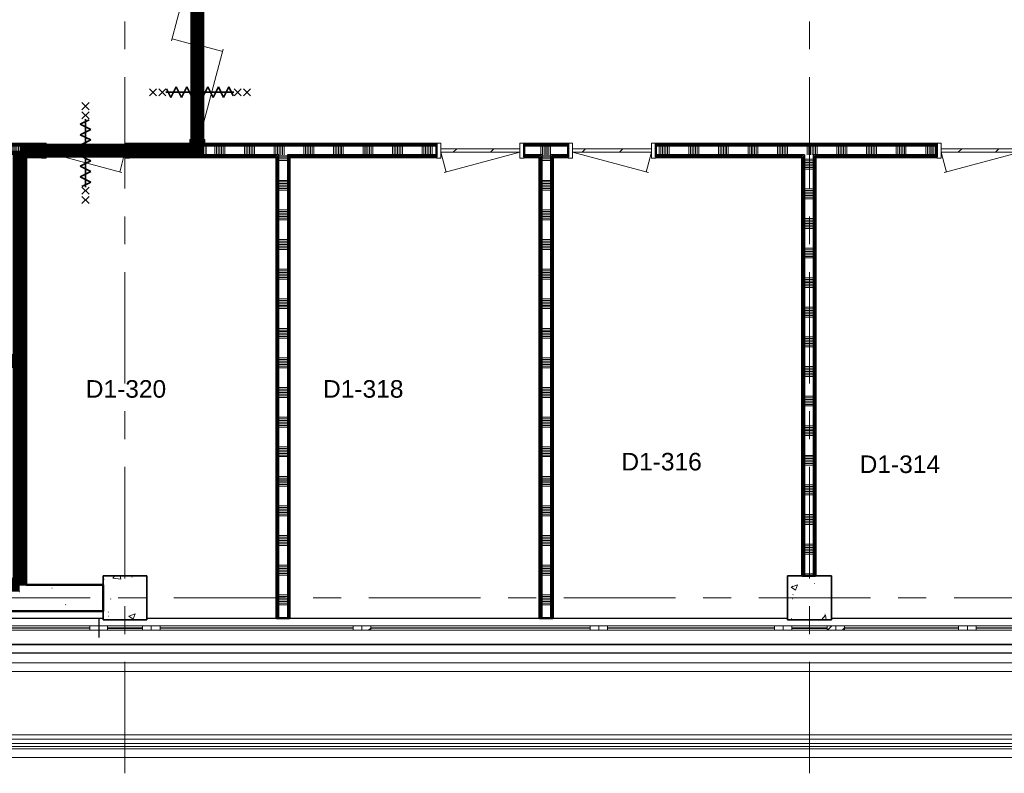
# Model space of a CAD drawing. Extents: x -2538 to 83400, y -8040 to 61900.
# Tile 57 of 105: x 45600 to 56821, y -2000 to 6592. Entities that reach past the tile are written whole.
import ezdxf

# ---------------------------------------------------------------- set-up
doc = ezdxf.new("R2010")
doc.units = 0
doc.header["$LTSCALE"] = 100
doc.linetypes.add('SCHEIDING_BRANDWEREND60', pattern=[3.2, 0.8, -1.6, 0.8])
doc.linetypes.add('stramien', pattern=[22.225, 12.7, -3.175, 3.175, -3.175])
for name, color, linetype, lineweight in [('00---0--FM-RUIMTENR', 7, 'Continuous', 18), ('BA20----_WANDEN', 14, 'Continuous', 50), ('BL$7A---_STRAMIEN', 7, 'Continuous', 18), ('BL20----_WANDEN', 7, 'Continuous', 25), ('BL23----_VLOEREN', 11, 'Continuous', 18), ('BL28----_CONSTRUCTIES', 4, 'Continuous', 18), ('BL30----_BRANDSYMBOLEN', 14, 'Continuous', 35), ('BL30----_KOZIJNEN', 14, 'Continuous', 25), ('BL34----_BALUSTRADES', 1, 'Continuous', 18), ('BL40----_BRANDWERENDESCHEIDING_60MIN', 84, 'SCHEIDING_BRANDWEREND60', 158)]:
    doc.layers.add(name, color=color, linetype=linetype, lineweight=lineweight)
doc.styles.add('Arial', font='arial.ttf', dxfattribs={"height": 200})
pattern_1 = [(50, (1253.4, 5927.3), (728.7365, -63.756), [76.2, -838.2]), (355, (1253.4, 5927.3), (-140.972, 764.228), [60.96, -670.56]), (100.451, (1314.1, 5922), (587.77, 700.467), [64.76, -712.36]), (46.184, (1253.4, 6130.5), (1084.316, -168.171), [114.3, -1257.3]), (96.636, (1343.8, 6116.5), (949.61, 989.71), [97.14, -1068.54]), (351.184, (1253.4, 6130.5), (949.62, 989.7), [91.44, -1005.84]), (21, (1355, 6079.7), (606.458, -409.0606), [76.2, -838.2]), (326, (1355, 6079.7), (247.208, 736.753), [60.96, -670.56]), (71.451, (1405.5, 6045.6), (853.668, 327.6855), [64.76, -712.36]), (37.5, (1253.4, 5927.32), (12.3547, 338.2201), [3.353, -659.079, 3.353, -677.367, -673.1]), (37.5, (1253.4, 5927.32), (12.3547, 338.2201), [-1343.152, 3.353, -669.747]), (7.5, (1253.4, 5927.32), (267.2789, 400.7221), [3.353, -384.759, 3.353, -643.839, -256.54]), (7.5, (1253.4, 5927.32), (267.2789, 400.7221), [-1035.304, 3.353, -253.187]), (327.5, (1026.82, 5927.32), (542.3633, -22.9153), [3.353, -250.647, 3.353, -789.127, -1051.56]), (327.5, (1026.82, 5927.32), (542.3633, -22.9153), [-1046.48, 3.353, -1048.207]), (317.5, (925.22, 5927.3), (592.517, 101.707), [3.353, -326.847, 3.353, -522.935, -746.76]), (317.5, (925.22, 5927.3), (592.517, 101.707), [-856.488, 3.353, -743.407])]
pattern_2 = [(360, (45525, 2387.5), (9e-13, 500), []), (360, (45525, 2337.5), (9e-13, 500), []), (360, (45525, 2287.5), (9e-13, 500), []), (360, (45525, 2237.5), (9e-13, 500), [])]
pattern_3 = [(360, (48525, 2197.5), (9e-13, 500), []), (360, (48525, 2147.5), (9e-13, 500), []), (360, (48525, 2097.5), (9e-13, 500), []), (360, (48525, 2047.5), (9e-13, 500), [])]
pattern_4 = [(360, (51525, 2197.5), (9e-13, 500), []), (360, (51525, 2147.5), (9e-13, 500), []), (360, (51525, 2097.5), (9e-13, 500), []), (360, (51525, 2047.5), (9e-13, 500), [])]
pattern_5 = [(360, (54518.34, 2437.5), (9e-13, 500), []), (360, (54518.34, 2387.5), (9e-13, 500), []), (360, (54518.34, 2337.5), (9e-13, 500), []), (360, (54518.34, 2287.5), (9e-13, 500), [])]
pattern_6 = [(135, (374.7, -46371.6), (-500, -500), []), (135, (374.7, -46201.6), (-500, -500), []), (135, (374.7, -46191.6), (-500, -500), []), (135, (374.7, -46181.6), (-500, -500), []), (135, (374.7, -46171.6), (-500, -500), []), (135, (374.7, -46161.6), (-500, -500), []), (135, (374.7, -46151.6), (-500, -500), []), (135, (374.7, -46141.6), (-500, -500), [])]
pattern_7 = [(270, (46462.5, 5175), (500, 2e-12), []), (270, (46412.5, 5175), (500, 2e-12), []), (270, (46362.5, 5175), (500, 2e-12), []), (270, (46312.5, 5175), (500, 2e-12), [])]
pattern_8 = [(270, (58875, 5175), (500, 2e-12), []), (270, (58825, 5175), (500, 2e-12), []), (270, (58775, 5175), (500, 2e-12), []), (270, (58725, 5175), (500, 2e-12), [])]
pattern_9 = [(270, (38300, 5175), (500, 2e-12), []), (270, (38250, 5175), (500, 2e-12), []), (270, (38200, 5175), (500, 2e-12), []), (270, (38150, 5175), (500, 2e-12), [])]

# ---------------------------------------------------------------- blocks, each defined once
blk = doc.blocks.new('31_WN_AMC_a_br_paneel - 600x1530-V167-1')
at = {"layer": 'BL30----_KOZIJNEN', "lineweight": 18}
h = blk.add_hatch(dxfattribs=at)
h.set_pattern_fill('FP_594', color=256, style=0, pattern_type=2)
h.set_pattern_definition([(225, (45546.6, -6267.3), (449.013, -449.013), []), (225, (45387.86, -6267.3), (6e-14, -898.026), []), (225, (45705.36, -6267.3), (6e-14, -898.026), [])])
h.paths.add_polyline_path([(200, 29), (200, -21), (300, -21), (300, 29)], flags=0)
h.paths.add_polyline_path([(-300, 29), (-300, -21), (-200, -21), (-200, 29)], flags=0)
h = blk.add_hatch(dxfattribs=at)
h.set_pattern_fill('FP_593', color=256, style=0, pattern_type=2)
h.set_pattern_definition([(225, (45546.6, -6267.32), (212.132, -212.132), [])])
h.paths.add_polyline_path([(200, 8), (-200, 8), (-200, 0), (200, 0)], flags=0)
for p, q in [((-200, 29), (-300, 29)), ((-200, -21), (-200, 29)), ((-200, 29), (200, 29)), ((200, 8), (-200, 8)), ((-200, 8), (-200, 0)), ((-200, 0), (200, 0)), ((300, 29), (200, 29)), ((200, 29), (200, -21)), ((200, 0), (200, 8)), ((-300, -21), (-200, -21)), ((-200, -21), (200, -21)), ((200, -21), (300, -21))]:
    blk.add_line(p, q, dxfattribs=at)
blk = doc.blocks.new('31_WN_AMC_a_br_paneel - 600x1530-V168-1')
at = {"layer": 'BL30----_KOZIJNEN', "lineweight": 18}
h = blk.add_hatch(dxfattribs=at)
h.set_pattern_fill('FP_596', color=256, style=0, pattern_type=2)
h.set_pattern_definition([(225, (53346.6, -6267.3), (449.013, -449.013), []), (225, (53187.86, -6267.3), (6e-14, -898.0256), []), (225, (53505.36, -6267.3), (6e-14, -898.0256), [])])
h.paths.add_polyline_path([(-256, 29), (-300, 29), (-300, -21), (-200, -21), (-200, 29)], flags=0)
h.paths.add_polyline_path([(300, 29), (200, 29), (200, -21), (300, -21)], flags=0)
h = blk.add_hatch(dxfattribs=at)
h.set_pattern_fill('FP_595', color=256, style=0, pattern_type=2)
h.set_pattern_definition([(225, (53346.6, -6267.32), (212.132, -212.132), [])])
h.paths.add_polyline_path([(200, 8), (-200, 8), (-200, 0), (200, 0)], flags=0)
for p, q in [((-200, 29), (-300, 29)), ((-200, -21), (-200, 29)), ((-200, 29), (200, 29)), ((200, 8), (-200, 8)), ((-200, 8), (-200, 0)), ((-200, 0), (200, 0)), ((300, 29), (200, 29)), ((200, 29), (200, -21)), ((200, 0), (200, 8)), ((-300, -21), (-200, -21)), ((-200, -21), (200, -21)), ((200, -21), (300, -21))]:
    blk.add_line(p, q, dxfattribs=at)
blk = doc.blocks.new('31_WN_AMC_a_br_raam - 1200x1530-V170-1')
at = {"layer": 'BL30----_KOZIJNEN', "lineweight": 18}
for p, q in [((-600, 21), (-500, 21)), ((-600, -29), (-600, 21)), ((-500, 21), (-500, -29)), ((-500, 21), (500, 21)), ((500, 21), (600, 21)), ((500, -29), (500, 21)), ((600, 21), (600, -29)), ((-500, -29), (-600, -29)), ((-500, -1), (500, -1)), ((-500, -7), (-500, -1)), ((500, -7), (-500, -7)), ((-500, -29), (500, -29)), ((500, -1), (500, -7)), ((600, -29), (500, -29))]:
    blk.add_line(p, q, dxfattribs=at)
blk = doc.blocks.new('31_WN_AMC_a_br_raam - 2400x1530-V171-1')
at = {"layer": 'BL30----_KOZIJNEN', "lineweight": 18}
for p, q in [((-1200, 21), (-1100, 21)), ((-1200, -29), (-1200, 21)), ((-1100, 21), (-1100, -29)), ((-1100, 21), (1100, 21)), ((1100, 21), (1200, 21)), ((1100, -29), (1100, 21)), ((1200, 21), (1200, -29)), ((-1100, -29), (-1200, -29)), ((-1100, -1), (1100, -1)), ((-1100, -7), (-1100, -1)), ((1100, -7), (-1100, -7)), ((-1100, -29), (1100, -29)), ((1100, -1), (1100, -7)), ((1200, -29), (1100, -29))]:
    blk.add_line(p, q, dxfattribs=at)
blk = doc.blocks.new('31_WN_AMC_a_br_raam - 2700x1530-V172-1')
at = {"layer": 'BL30----_KOZIJNEN', "lineweight": 18}
h = blk.add_hatch(dxfattribs=at)
h.set_pattern_fill('FP_599', color=256, style=0, pattern_type=2)
h.set_pattern_definition([(45, (-49596.6, 6267.3), (-449.013, 449.013), []), (45, (-49437.86, 6267.3), (0, 898.026), []), (45, (-49755.36, 6267.3), (0, 898.026), [])])
h.paths.add_polyline_path([(1250, -29), (1350, -29), (1350, 21), (1250, 21)], flags=0)
h.paths.add_polyline_path([(-1350, -29), (-1250, -29), (-1250, 21), (-1350, 21)], flags=0)
for p, q in [((-1350, 21), (-1250, 21)), ((-1350, -29), (-1350, 21)), ((-1250, 21), (-1250, -29)), ((-1250, 21), (1250, 21)), ((1250, 21), (1350, 21)), ((1250, -29), (1250, 21)), ((1350, 21), (1350, -29)), ((-1250, -29), (-1350, -29)), ((-1250, -1), (1250, -1)), ((-1250, -7), (-1250, -1)), ((1250, -7), (-1250, -7)), ((-1250, -29), (1250, -29)), ((1250, -1), (1250, -7)), ((1350, -29), (1250, -29))]:
    blk.add_line(p, q, dxfattribs=at)
blk = doc.blocks.new('31_WN_AMC_a_br_raam - 2100x1530-V173-1')
at = {"layer": 'BL30----_KOZIJNEN', "lineweight": 18}
h = blk.add_hatch(dxfattribs=at)
h.set_pattern_fill('FP_600', color=256, style=0, pattern_type=2)
h.set_pattern_definition([(45, (-51996.6, 6267.3), (-449.013, 449.013), []), (45, (-51837.86, 6267.3), (0, 898.0256), []), (45, (-52155.36, 6267.3), (0, 898.0256), [])])
h.paths.add_polyline_path([(950, -29), (1050, -29), (1050, 21), (950, 21)], flags=0)
h.paths.add_polyline_path([(-1050, -29), (-950, -29), (-950, 21), (-1050, 21)], flags=0)
for p, q in [((-1050, 21), (-950, 21)), ((-1050, -29), (-1050, 21)), ((-950, 21), (-950, -29)), ((-950, 21), (950, 21)), ((950, 21), (1050, 21)), ((950, -29), (950, 21)), ((1050, 21), (1050, -29)), ((-950, -29), (-1050, -29)), ((-950, -1), (950, -1)), ((-950, -7), (-950, -1)), ((950, -7), (-950, -7)), ((-950, -29), (950, -29)), ((950, -1), (950, -7)), ((1050, -29), (950, -29))]:
    blk.add_line(p, q, dxfattribs=at)
blk = doc.blocks.new('31_WN_AMC_a_br_raam - 1500x1530-V174-1')
at = {"layer": 'BL30----_KOZIJNEN', "lineweight": 18}
h = blk.add_hatch(dxfattribs=at)
h.set_pattern_fill('FP_601', color=256, style=0, pattern_type=2)
h.set_pattern_definition([(45, (-54396.6, 6267.3), (-449.013, 449.013), []), (45, (-54237.86, 6267.3), (0, 898.0256), []), (45, (-54555.36, 6267.3), (0, 898.0256), [])])
h.paths.add_polyline_path([(750, -29), (750, 21), (650, 21), (650, -29)], flags=0)
h.paths.add_polyline_path([(-750, -29), (-650, -29), (-650, 21), (-750, 21)], flags=0)
for p, q in [((-750, 21), (-650, 21)), ((-750, -29), (-750, 21)), ((-650, 21), (-650, -29)), ((-650, 21), (650, 21)), ((650, 21), (750, 21)), ((650, -29), (650, 21)), ((750, 21), (750, -29)), ((-650, -29), (-750, -29)), ((-650, -1), (650, -1)), ((-650, -7), (-650, -1)), ((650, -7), (-650, -7)), ((-650, -29), (650, -29)), ((650, -1), (650, -7)), ((750, -29), (650, -29))]:
    blk.add_line(p, q, dxfattribs=at)
blk = doc.blocks.new('31_WN_AMC_a_br_raam - 3000x1530-V176-1')
at = {"layer": 'BL30----_KOZIJNEN', "lineweight": 18}
for p, q in [((-1500, 21), (-1400, 21)), ((-1500, -29), (-1500, 21)), ((-1400, 21), (-1400, -29)), ((-1400, 21), (-675, 21)), ((-525, 21), (1400, 21)), ((1400, 21), (1500, 21)), ((1400, -29), (1400, 21)), ((1500, 21), (1500, -29)), ((-1400, -29), (-1500, -29)), ((-1400, -1), (1400, -1)), ((-1400, -7), (-1400, -1)), ((1400, -7), (-1400, -7)), ((-1400, -29), (1400, -29)), ((1400, -1), (1400, -7)), ((1500, -29), (1400, -29))]:
    blk.add_line(p, q, dxfattribs=at)
blk = doc.blocks.new('23_FL_glazenwasbalkon1 - AL_23_glazenwasbalkon-1263230-1')
at = {"layer": 'BL23----_VLOEREN'}
for p, q in [((5807, -6667), (64566, -6667)), ((5707, -6767), (64566, -6767)), ((4854, -7620), (64566, -7620)), ((4827, -7647), (64566, -7647)), ((4727, -7747), (64566, -7747))]:
    blk.add_line(p, q, dxfattribs=at)
blk = doc.blocks.new('Railing - Railing-1924780-1')
at = {"layer": 'BL34----_BALUSTRADES'}
for p, q in [((64456, -7488), (4986, -7488)), ((4887, -7587), (64456, -7587)), ((64456, -7537), (4937, -7537))]:
    blk.add_line(p, q, dxfattribs=at)
blk = doc.blocks.new('32_DR_AMC_s_enkele deur_R_dt1 - 1000x2160-V255-1')
at = {"layer": 'BL30----_KOZIJNEN', "lineweight": 18}
h = blk.add_hatch(dxfattribs=at)
h.set_pattern_fill('FP_1232', color=256, style=0, pattern_type=2)
h.set_pattern_definition([(225, (55296.6, -827.32), (212.132, -212.132), [])])
h.paths.add_polyline_path([(-10, 20), (-450, 20), (-450, -20), (450, -20), (450, 20)], flags=0)
for p, q in [((-450, 20), (414, 251)), ((450, 20), (390, 245)), ((-450, 85), (-500, 85)), ((-500, 85), (-500, -85)), ((-450, -85), (-450, 85)), ((450, 20), (-450, 20)), ((-450, 20), (-450, -20)), ((500, 85), (450, 85)), ((450, 85), (450, -85)), ((450, -20), (450, 20)), ((500, -85), (500, 85)), ((-500, -85), (-450, -85)), ((-450, -20), (450, -20)), ((450, -85), (500, -85))]:
    blk.add_line(p, q, dxfattribs=at)
blk = doc.blocks.new('32_DR_AMC_s_enkele deur_R_dt1 - 1000x2160-2902931-1')
at = {"layer": 'BL30----_KOZIJNEN', "lineweight": 18}
h = blk.add_hatch(dxfattribs=at)
h.set_pattern_fill('FP_1233', color=256, style=0, pattern_type=2)
h.set_pattern_definition([(45, (-51096.6, 827.32), (-212.132, 212.132), [])])
h.paths.add_polyline_path([(450, -20), (450, 20), (-450, 20), (-450, -20), (-50, -20)], flags=0)
for p, q in [((-500, 85), (-450, 85)), ((-500, -85), (-500, 85)), ((-450, 85), (-450, -85)), ((-450, -20), (-450, 20)), ((-450, 20), (450, 20)), ((450, 85), (500, 85)), ((450, -85), (450, 85)), ((450, 20), (450, -20)), ((500, 85), (500, -85)), ((-450, -85), (-500, -85)), ((-450, -20), (414, -251)), ((450, -20), (-450, -20)), ((450, -20), (390, -245)), ((500, -85), (450, -85))]:
    blk.add_line(p, q, dxfattribs=at)
blk = doc.blocks.new('32_DR_AMC_s_enkele deur_R_dt1 - 1000x2160-V256-1')
at = {"layer": 'BL30----_KOZIJNEN', "lineweight": 18}
h = blk.add_hatch(dxfattribs=at)
h.set_pattern_fill('FP_1235', color=256, style=0, pattern_type=2)
h.set_pattern_definition([(225, (49596.6, -827.3), (500, -500), []), (225, (49426.6, -827.3), (500, -500), []), (225, (49416.6, -827.3), (500, -500), []), (225, (49406.6, -827.3), (500, -500), []), (225, (49396.6, -827.3), (500, -500), []), (225, (49386.6, -827.3), (500, -500), []), (225, (49376.6, -827.3), (500, -500), []), (225, (49366.6, -827.3), (500, -500), [])])
h.paths.add_polyline_path([(-450, 85), (-500, 85), (-500, -85), (-450, -85)], flags=0)
h.paths.add_polyline_path([(500, 85), (450, 85), (450, -85), (500, -85)], flags=0)
h = blk.add_hatch(dxfattribs=at)
h.set_pattern_fill('FP_1234', color=256, style=0, pattern_type=2)
h.set_pattern_definition([(225, (49596.6, -827.32), (212.132, -212.132), [])])
h.paths.add_polyline_path([(450, 20), (-450, 20), (-450, -20), (450, -20)], flags=0)
for p, q in [((-450, 20), (414, 251)), ((450, 20), (390, 245)), ((-450, 85), (-500, 85)), ((-500, 85), (-500, -85)), ((-450, -85), (-450, 85)), ((450, 20), (-450, 20)), ((-450, 20), (-450, -20)), ((500, 85), (450, 85)), ((450, 85), (450, -85)), ((450, -20), (450, 20)), ((500, -85), (500, 85)), ((-500, -85), (-450, -85)), ((-450, -20), (450, -20)), ((450, -85), (500, -85))]:
    blk.add_line(p, q, dxfattribs=at)
blk = doc.blocks.new('32_DR_AMC_s_enkele deur_R_dt1 - 1000x2160_wbdbo60-2935460-1')
at = {"layer": 'BL30----_KOZIJNEN', "lineweight": 18}
h = blk.add_hatch(dxfattribs=at)
h.set_pattern_fill('FP_1236', color=256, style=0, pattern_type=2)
h.set_pattern_definition([(45, (-45096.6, 827.32), (-212.132, 212.132), [])])
h.paths.add_polyline_path([(450, -20), (450, 20), (-450, 20), (-450, -20), (-14, -20)], flags=0)
at = {"layer": 'BL30----_BRANDSYMBOLEN'}
for p, q in [((-40, 466), (40, 546)), ((40, 466), (-40, 546)), ((40, 351), (-60, 301)), ((-40, 361), (40, 441)), ((40, 361), (-40, 441)), ((0, -416), (0, 359)), ((0, -416), (0, 359)), ((-60, 301), (60, 241)), ((60, 241), (-60, 181)), ((-60, 181), (60, 121)), ((60, 121), (-60, 61)), ((-60, 61), (60, 1)), ((60, 1), (-60, -59)), ((-60, -59), (60, -119)), ((60, -119), (-60, -179)), ((-60, -179), (60, -239)), ((60, -239), (-60, -299)), ((-60, -299), (60, -359)), ((60, -359), (-40, -409)), ((40, -499), (-40, -419)), ((-40, -499), (40, -419)), ((-40, -604), (40, -524)), ((40, -604), (-40, -524))]:
    blk.add_line(p, q, dxfattribs=at)
at = {"layer": 'BL30----_KOZIJNEN', "lineweight": 18}
for p, q in [((-500, 85), (-450, 85)), ((-500, -85), (-500, 85)), ((-450, 85), (-450, -85)), ((-450, -20), (-450, 20)), ((-450, 20), (450, 20)), ((450, 85), (500, 85)), ((450, -85), (450, 85)), ((450, 20), (450, -20)), ((500, 85), (500, -85)), ((-450, -85), (-500, -85)), ((-450, -20), (414, -251)), ((450, -20), (-450, -20)), ((450, -20), (390, -245)), ((500, -85), (450, -85))]:
    blk.add_line(p, q, dxfattribs=at)
blk = doc.blocks.new('32_DR_AMC_s_dubbele deur tegengesteld_L_dt3 - 2250x2650_wbdbo60-V263-1')
at = {"layer": 'BL30----_KOZIJNEN', "lineweight": 18}
h = blk.add_hatch(dxfattribs=at)
h.set_pattern_fill('FP_1252', color=256, style=0, pattern_type=2)
h.set_pattern_definition(pattern_6)
h.paths.add_polyline_path([(1125, 50), (1125, 85), (1075, 85), (1075, -85), (1125, -85), (1125, -11)], flags=0)
h.paths.add_polyline_path([(-1075, 85), (-1125, 85), (-1125, -85), (-1075, -85), (-1075, 63)], flags=0)
h = blk.add_hatch(dxfattribs=at)
h.set_pattern_fill('FP_1252', color=256, style=0, pattern_type=2)
h.set_pattern_definition(pattern_6)
h.paths.add_polyline_path([(0, -20), (0, 20), (-80, 20), (-80, -20)], flags=0)
h.paths.add_polyline_path([(-995, -20), (-995, 20), (-1075, 20), (-1075, -20)], flags=0)
h = blk.add_hatch(dxfattribs=at)
h.set_pattern_fill('FP_1252', color=256, style=0, pattern_type=2)
h.set_pattern_definition(pattern_6)
h.paths.add_polyline_path([(1075, -11), (1075, 20), (995, 20), (995, -20), (1075, -20)], flags=0)
h.paths.add_polyline_path([(80, -20), (80, 20), (0, 20), (0, -20)], flags=0)
at = {"layer": 'BL30----_BRANDSYMBOLEN'}
for p, q in [((-577, 604), (-497, 524)), ((-497, 604), (-577, 524)), ((577, 604), (497, 524)), ((497, 604), (577, 524)), ((-497, 499), (-577, 419)), ((-577, 499), (-497, 419)), ((497, 499), (577, 419)), ((577, 499), (497, 419)), ((-598, 299), (-477, 359)), ((-477, 359), (-577, 409)), ((-538, 416), (-538, -359)), ((-538, 416), (-538, -359)), ((477, 359), (577, 409)), ((598, 299), (477, 359)), ((537, 416), (537, -359)), ((537, 416), (537, -359)), ((-477, 239), (-598, 299)), ((-598, 179), (-477, 239)), ((477, 239), (598, 299)), ((598, 179), (477, 239)), ((-477, 119), (-598, 179)), ((-598, 59), (-477, 119)), ((477, 119), (598, 179)), ((598, 59), (477, 119)), ((-477, -1), (-598, 59)), ((477, -1), (598, 59)), ((-598, -61), (-477, -1)), ((-477, -121), (-598, -61)), ((598, -61), (477, -1)), ((477, -121), (598, -61)), ((-598, -181), (-477, -121)), ((-477, -241), (-598, -181)), ((598, -181), (477, -121)), ((477, -241), (598, -181)), ((-598, -301), (-477, -241)), ((-498, -351), (-598, -301)), ((598, -301), (477, -241)), ((498, -351), (598, -301)), ((-577, -361), (-497, -441)), ((-497, -361), (-577, -441)), ((577, -361), (497, -441)), ((497, -361), (577, -441)), ((-577, -466), (-497, -546)), ((-497, -466), (-577, -546)), ((577, -466), (497, -546)), ((497, -466), (577, -546))]:
    blk.add_line(p, q, dxfattribs=at)
at = {"layer": 'BL30----_KOZIJNEN', "lineweight": 18}
for p, q in [((0, 20), (72, 289)), ((1075, 20), (48, 295)), ((-1075, 85), (-1125, 85)), ((-1075, -85), (-1075, 85)), ((-995, 20), (-1075, 20)), ((-1075, 20), (-1075, -20)), ((-995, -20), (-995, 20)), ((-995, 20), (-80, 20)), ((-80, 3), (-995, 3)), ((-995, 3), (-995, -3)), ((0, 20), (-80, 20)), ((-80, 20), (-80, -20)), ((-80, -3), (-80, 3)), ((0, -20), (0, 20)), ((80, 20), (0, 20)), ((0, 20), (0, -20)), ((80, -20), (80, 20)), ((80, 20), (995, 20)), ((995, 3), (80, 3)), ((80, 3), (80, -3)), ((1075, 20), (995, 20)), ((995, 20), (995, -20)), ((995, -3), (995, 3)), ((1075, 85), (1075, -85)), ((1125, 85), (1075, 85)), ((1075, -20), (1075, 20)), ((1125, 75), (1125, 85)), ((-1125, -85), (-1075, -85)), ((-1075, -20), (-48, -295)), ((-1075, -20), (-995, -20)), ((-995, -3), (-80, -3)), ((-80, -20), (-995, -20)), ((-80, -20), (0, -20)), ((0, -20), (-72, -289)), ((0, -20), (80, -20)), ((80, -3), (995, -3)), ((995, -20), (80, -20)), ((995, -20), (1075, -20)), ((1075, -85), (1125, -85)), ((1125, -85), (1125, -75))]:
    blk.add_line(p, q, dxfattribs=at)

msp = doc.modelspace()

# ---------------------------------------------------------------- hatches: boundary and pattern name
at = {"layer": 'BA20----_WANDEN', "lineweight": 18}
h = msp.add_hatch(dxfattribs=at)
h.set_pattern_fill('FP_1305', color=256, angle=-270, style=0, pattern_type=2)
h.set_pattern_definition(pattern_9)
h.paths.add_polyline_path([(45600, 5150), (45600, 5162.5), (42490, 5162.5), (42490, 5150), (45322.7, 5150)], flags=0)
h.paths.add_polyline_path([(40405, 5150), (41050, 5150), (41050, 5162.5), (38450, 5162.5), (38450, 5150)], flags=0)
h.paths.add_polyline_path([(37450, 5150), (37450, 5162.5), (35450, 5162.5), (35450, 5150)], flags=0)
h.paths.add_polyline_path([(32950, 5150), (32950, 5162.5), (31450, 5162.5), (31450, 5150), (31974.7, 5150)], flags=0)
h.paths.add_polyline_path([(33950, 5150), (34450, 5150), (34450, 5162.5), (33950, 5162.5)], flags=0)
h = msp.add_hatch(dxfattribs=at)
h.set_pattern_fill('FP_1305', color=256, angle=-270, style=0, pattern_type=2)
h.set_pattern_definition(pattern_9)
h.paths.add_polyline_path([(45322.7, 5162.5), (45600, 5162.5), (45600, 5175), (42490, 5175), (42490, 5162.5), (44620.1, 5162.5)], flags=0)
h.paths.add_polyline_path([(41050, 5162.5), (41050, 5175), (38450, 5175), (38450, 5162.5), (40405, 5162.5)], flags=0)
h.paths.add_polyline_path([(37450, 5162.5), (37450, 5175), (35450, 5175), (35450, 5162.5)], flags=0)
h.paths.add_polyline_path([(34450, 5162.5), (34450, 5175), (33950, 5175), (33950, 5162.5)], flags=0)
h.paths.add_polyline_path([(31974.7, 5162.5), (32950, 5162.5), (32950, 5175), (31462.5, 5175), (31462.5, 5162.5), (31623.4, 5162.5)], flags=0)
h = msp.add_hatch(dxfattribs=at)
h.set_pattern_fill('FP_1290', color=256, angle=-270, style=0, pattern_type=2)
h.set_pattern_definition(pattern_7)
h.paths.add_polyline_path([(47725, 5162.5), (47725, 5175), (47687.5, 5175), (47687.5, 5162.5)], flags=0)
h.paths.add_polyline_path([(47430.2, 5162.5), (47562.5, 5162.5), (47562.5, 5175), (46850, 5175), (46850, 5162.5)], flags=0)
h.paths.add_polyline_path([(45600, 5162.5), (45850, 5162.5), (45850, 5175), (45600, 5175)], flags=0)
h = msp.add_hatch(dxfattribs=at)
h.set_pattern_fill('FP_1290', color=256, angle=-270, style=0, pattern_type=2)
h.set_pattern_definition(pattern_7)
h.paths.add_polyline_path([(47575, 5150), (47575, 5162.5), (46850, 5162.5), (46850, 5150), (47430.2, 5150)], flags=0)
h.paths.add_polyline_path([(47675, 5150), (47725, 5150), (47725, 5162.5), (47675, 5162.5)], flags=0)
h.paths.add_polyline_path([(45600, 5150), (45850, 5150), (45850, 5162.5), (45600, 5162.5)], flags=0)
h = msp.add_hatch(dxfattribs=at)
h.set_pattern_fill('FP_1292', color=256, angle=-270, style=0, pattern_type=2)
h.set_pattern_definition(pattern_8)
h.paths.add_polyline_path([(68590, 5162.5), (70425, 5162.5), (70425, 5175), (68590, 5175)], flags=0)
h.paths.add_polyline_path([(67250, 5162.5), (67250, 5175), (64690, 5175), (64690, 5162.5), (65695.9, 5162.5)], flags=0)
h.paths.add_polyline_path([(63350, 5162.5), (63350, 5175), (61800, 5175), (61800, 5162.5), (62885.8, 5162.5)], flags=0)
h.paths.add_polyline_path([(60075.7, 5162.5), (60460, 5162.5), (60460, 5175), (57050, 5175), (57050, 5162.5), (57265.6, 5162.5)], flags=0)
h.paths.add_polyline_path([(55860.6, 5162.5), (56050, 5162.5), (56050, 5175), (52850, 5175), (52850, 5162.5), (54455.5, 5162.5)], flags=0)
h.paths.add_polyline_path([(51850, 5162.5), (51850, 5175), (51350, 5175), (51350, 5162.5), (51645.4, 5162.5)], flags=0)
h.paths.add_polyline_path([(50350, 5162.5), (50350, 5175), (47725, 5175), (47725, 5162.5), (48835.3, 5162.5)], flags=0)
h = msp.add_hatch(dxfattribs=at)
h.set_pattern_fill('FP_1292', color=256, angle=-270, style=0, pattern_type=2)
h.set_pattern_definition(pattern_8)
h.paths.add_polyline_path([(69911.1, 5150), (70425, 5150), (70425, 5162.5), (68590, 5162.5), (68590, 5150)], flags=0)
h.paths.add_polyline_path([(67250, 5150), (67250, 5162.5), (64690, 5162.5), (64690, 5150), (65695.9, 5150)], flags=0)
h.paths.add_polyline_path([(61800, 5150), (63350, 5150), (63350, 5162.5), (61800, 5162.5)], flags=0)
h.paths.add_polyline_path([(60075.7, 5150), (60460, 5150), (60460, 5162.5), (57050, 5162.5), (57050, 5150), (57265.6, 5150)], flags=0)
h.paths.add_polyline_path([(55860.6, 5150), (56050, 5150), (56050, 5162.5), (52850, 5162.5), (52850, 5150), (54455.5, 5150)], flags=0)
h.paths.add_polyline_path([(51350, 5150), (51850, 5150), (51850, 5162.5), (51350, 5162.5)], flags=0)
h.paths.add_polyline_path([(50350, 5150), (50350, 5162.5), (47725, 5162.5), (47725, 5150), (48835.3, 5150)], flags=0)
h = msp.add_hatch(dxfattribs=at)
h.set_pattern_fill('FP_1306', color=256, angle=-270, style=0, pattern_type=2)
h.set_pattern_definition([(270, (38500, 5175), (337.5, 1e-12), []), (270, (38481.25, 5175), (337.5, 1e-12), []), (270, (38462.5, 5175), (337.5, 1e-12), []), (270, (38443.75, 5175), (337.5, 1e-12), []), (270, (38425, 5175), (337.5, 1e-12), []), (270, (38406.25, 5175), (337.5, 1e-12), []), (270, (38387.5, 5175), (337.5, 1e-12), [])])
h.paths.add_polyline_path([(45550, 5050), (45600, 5050), (45600, 5150), (42490, 5150), (42490, 5050), (45322.7, 5050)], flags=0)
h.paths.add_polyline_path([(40250, 5050), (41050, 5050), (41050, 5150), (38450, 5150), (38450, 5050), (40150, 5050)], flags=0)
h.paths.add_polyline_path([(37150, 5050), (37450, 5050), (37450, 5150), (35450, 5150), (35450, 5050)], flags=0)
h.paths.add_polyline_path([(34450, 5050), (34450, 5150), (33950, 5150), (33950, 5050), (34250, 5050)], flags=0)
h.paths.add_polyline_path([(32950, 5050), (32950, 5150), (31400, 5150), (31400, 5050), (31974.7, 5050)], flags=0)
h = msp.add_hatch(dxfattribs=at)
h.set_pattern_fill('FP_1044', color=256, angle=90, style=0, pattern_type=2)
h.set_pattern_definition([(360, (45525, 2587.5), (6e-13, 337.5), []), (360, (45525, 2568.75), (6e-13, 337.5), []), (360, (45525, 2550), (6e-13, 337.5), []), (360, (45525, 2531.25), (6e-13, 337.5), []), (360, (45525, 2512.5), (6e-13, 337.5), []), (360, (45525, 2493.75), (6e-13, 337.5), []), (360, (45525, 2475), (6e-13, 337.5), [])])
h.paths.add_polyline_path([(45550, 150), (45650, 150), (45650, 5050), (45550, 5050), (45550, 1969.3)], flags=0)
h = msp.add_hatch(dxfattribs=at)
h.set_pattern_fill('FP_1291', color=256, angle=-270, style=0, pattern_type=2)
h.set_pattern_definition([(270, (46662.5, 5175), (337.5, 1e-12), []), (270, (46643.75, 5175), (337.5, 1e-12), []), (270, (46625, 5175), (337.5, 1e-12), []), (270, (46606.25, 5175), (337.5, 1e-12), []), (270, (46587.5, 5175), (337.5, 1e-12), []), (270, (46568.75, 5175), (337.5, 1e-12), []), (270, (46550, 5175), (337.5, 1e-12), [])])
h.paths.add_polyline_path([(47430.2, 5050), (47725, 5050), (47725, 5150), (46850, 5150), (46850, 5050)], flags=0)
h.paths.add_polyline_path([(45600, 5050), (45850, 5050), (45850, 5150), (45600, 5150)], flags=0)
h = msp.add_hatch(dxfattribs=at)
h.set_pattern_fill('FP_1290', color=256, angle=-270, style=0, pattern_type=2)
h.set_pattern_definition(pattern_7)
h.paths.add_polyline_path([(47725, 5037.5), (47725, 5050), (46850, 5050), (46850, 5037.5), (47430.2, 5037.5)], flags=0)
h.paths.add_polyline_path([(45650, 5037.5), (45850, 5037.5), (45850, 5050), (45650, 5050)], flags=0)
h = msp.add_hatch(dxfattribs=at)
h.set_pattern_fill('FP_1293', color=256, angle=-270, style=0, pattern_type=2)
h.set_pattern_definition([(270, (59075, 5175), (337.5, 1e-12), []), (270, (59056.25, 5175), (337.5, 1e-12), []), (270, (59037.5, 5175), (337.5, 1e-12), []), (270, (59018.75, 5175), (337.5, 1e-12), []), (270, (59000, 5175), (337.5, 1e-12), []), (270, (58981.25, 5175), (337.5, 1e-12), []), (270, (58962.5, 5175), (337.5, 1e-12), [])])
h.paths.add_polyline_path([(68590, 5050), (70425, 5050), (70425, 5150), (68590, 5150)], flags=0)
h.paths.add_polyline_path([(66250, 5050), (67250, 5050), (67250, 5150), (64690, 5150), (64690, 5050), (65695.9, 5050)], flags=0)
h.paths.add_polyline_path([(63350, 5050), (63350, 5150), (61800, 5150), (61800, 5050), (62885.8, 5050)], flags=0)
h.paths.add_polyline_path([(60075.7, 5050), (60460, 5050), (60460, 5150), (57050, 5150), (57050, 5050), (57350, 5050)], flags=0)
h.paths.add_polyline_path([(55860.6, 5050), (56050, 5050), (56050, 5150), (52850, 5150), (52850, 5050), (54643.3, 5050)], flags=0)
h.paths.add_polyline_path([(51650, 5050), (51850, 5050), (51850, 5150), (51350, 5150), (51350, 5050), (51645.4, 5050)], flags=0)
h.paths.add_polyline_path([(50350, 5050), (50350, 5150), (47725, 5150), (47725, 5050), (48835.3, 5050)], flags=0)
h = msp.add_hatch(dxfattribs=at)
h.set_pattern_fill('FP_1292', color=256, angle=-270, style=0, pattern_type=2)
h.set_pattern_definition(pattern_8)
h.paths.add_polyline_path([(70425, 5037.5), (70425, 5050), (68590, 5050), (68590, 5037.5), (69911.1, 5037.5)], flags=0)
h.paths.add_polyline_path([(67250, 5037.5), (67250, 5050), (66350, 5050), (66350, 5037.5), (66362.5, 5037.5)], flags=0)
h.paths.add_polyline_path([(65695.9, 5037.5), (66250, 5037.5), (66250, 5050), (64690, 5050), (64690, 5037.5)], flags=0)
h.paths.add_polyline_path([(62462.5, 5037.5), (63350, 5037.5), (63350, 5050), (62450, 5050), (62450, 5037.5)], flags=0)
h.paths.add_polyline_path([(62350, 5037.5), (62350, 5050), (61800, 5050), (61800, 5037.5), (62337.5, 5037.5)], flags=0)
h.paths.add_polyline_path([(60460, 5037.5), (60460, 5050), (57350, 5050), (57350, 5037.5), (60075.7, 5037.5)], flags=0)
h.paths.add_polyline_path([(57250, 5037.5), (57250, 5050), (57050, 5050), (57050, 5037.5), (57237.5, 5037.5)], flags=0)
h.paths.add_polyline_path([(54530.8, 5037.5), (54543.3, 5037.5), (54543.3, 5050), (52850, 5050), (52850, 5037.5), (54455.5, 5037.5)], flags=0)
h.paths.add_polyline_path([(56050, 5037.5), (56050, 5050), (54643.3, 5050), (54643.3, 5037.5), (55860.6, 5037.5)], flags=0)
h.paths.add_polyline_path([(51662.5, 5037.5), (51850, 5037.5), (51850, 5050), (51650, 5050), (51650, 5037.5)], flags=0)
h.paths.add_polyline_path([(51537.5, 5037.5), (51550, 5037.5), (51550, 5050), (51350, 5050), (51350, 5037.5)], flags=0)
h.paths.add_polyline_path([(50350, 5037.5), (50350, 5050), (48650, 5050), (48650, 5037.5), (48835.3, 5037.5)], flags=0)
h.paths.add_polyline_path([(47725, 5037.5), (48550, 5037.5), (48550, 5050), (47725, 5050), (47725, 5038)], flags=0)
h = msp.add_hatch(dxfattribs=at)
h.set_pattern_fill('FP_1048', color=256, angle=90, style=0, pattern_type=2)
h.set_pattern_definition([(360, (48525, 2397.5), (6e-13, 337.5), []), (360, (48525, 2378.75), (6e-13, 337.5), []), (360, (48525, 2360), (6e-13, 337.5), []), (360, (48525, 2341.25), (6e-13, 337.5), []), (360, (48525, 2322.5), (6e-13, 337.5), []), (360, (48525, 2303.75), (6e-13, 337.5), []), (360, (48525, 2285), (6e-13, 337.5), [])])
h.paths.add_polyline_path([(48550, -230), (48650, -230), (48650, 5050), (48550, 5050), (48550, 4201.1)], flags=0)
h = msp.add_hatch(dxfattribs=at)
h.set_pattern_fill('FP_1050', color=256, angle=90, style=0, pattern_type=2)
h.set_pattern_definition([(360, (51525, 2397.5), (6e-13, 337.5), []), (360, (51525, 2378.75), (6e-13, 337.5), []), (360, (51525, 2360), (6e-13, 337.5), []), (360, (51525, 2341.25), (6e-13, 337.5), []), (360, (51525, 2322.5), (6e-13, 337.5), []), (360, (51525, 2303.75), (6e-13, 337.5), []), (360, (51525, 2285), (6e-13, 337.5), [])])
h.paths.add_polyline_path([(51650, -230), (51650, 5050), (51550, 5050), (51550, -230), (51645.4, -230)], flags=0)
h = msp.add_hatch(dxfattribs=at)
h.set_pattern_fill('FP_1052', color=256, angle=90, style=0, pattern_type=2)
h.set_pattern_definition([(360, (54518.34, 2637.5), (6e-13, 337.5), []), (360, (54518.34, 2618.75), (6e-13, 337.5), []), (360, (54518.34, 2600), (6e-13, 337.5), []), (360, (54518.34, 2581.25), (6e-13, 337.5), []), (360, (54518.34, 2562.5), (6e-13, 337.5), []), (360, (54518.34, 2543.75), (6e-13, 337.5), []), (360, (54518.34, 2525), (6e-13, 337.5), [])])
h.paths.add_polyline_path([(54643.3, 250), (54643.3, 5050), (54543.3, 5050), (54543.3, 250)], flags=0)
h = msp.add_hatch(dxfattribs=at)
h.set_pattern_fill('FP_1043', color=256, angle=90, style=0, pattern_type=2)
h.set_pattern_definition(pattern_2)
h.paths.add_polyline_path([(45662.5, 150), (45662.5, 5037.5), (45650, 5037.5), (45650, 150)], flags=0)
h = msp.add_hatch(dxfattribs=at)
h.set_pattern_fill('FP_1290', color=256, angle=-270, style=0, pattern_type=2)
h.set_pattern_definition(pattern_7)
h.paths.add_polyline_path([(47725, 5025), (47725, 5037.5), (46850, 5037.5), (46850, 5025), (47430.2, 5025)], flags=0)
h.paths.add_polyline_path([(45850, 5025), (45850, 5037.5), (45662.5, 5037.5), (45662.5, 5025), (45675, 5025)], flags=0)
h = msp.add_hatch(dxfattribs=at)
h.set_pattern_fill('FP_1043', color=256, angle=90, style=0, pattern_type=2)
h.set_pattern_definition(pattern_2)
h.paths.add_polyline_path([(45675, 150), (45675, 5025), (45662.5, 5025), (45662.5, 150)], flags=0)
h = msp.add_hatch(dxfattribs=at)
h.set_pattern_fill('FP_1292', color=256, angle=-270, style=0, pattern_type=2)
h.set_pattern_definition(pattern_8)
h.paths.add_polyline_path([(69911.1, 5025), (70425, 5025), (70425, 5037.5), (68590, 5037.5), (68590, 5025)], flags=0)
h.paths.add_polyline_path([(65695.9, 5025), (66237.5, 5025), (66237.5, 5037.5), (64690, 5037.5), (64690, 5025)], flags=0)
h.paths.add_polyline_path([(66362.5, 5025), (67250, 5025), (67250, 5037.5), (66362.5, 5037.5)], flags=0)
h.paths.add_polyline_path([(63350, 5025), (63350, 5037.5), (62462.5, 5037.5), (62462.5, 5025), (62885.8, 5025)], flags=0)
h.paths.add_polyline_path([(62325, 5025), (62337.5, 5025), (62337.5, 5037.5), (61800, 5037.5), (61800, 5025)], flags=0)
h.paths.add_polyline_path([(60075.7, 5025), (60460, 5025), (60460, 5037.5), (57362.5, 5037.5), (57362.5, 5025), (57375, 5025)], flags=0)
h.paths.add_polyline_path([(55860.6, 5025), (56050, 5025), (56050, 5037.5), (54655.8, 5037.5), (54655.8, 5025), (54668.3, 5025)], flags=0)
h.paths.add_polyline_path([(57050, 5025), (57237.5, 5025), (57237.5, 5037.5), (57050, 5037.5)], flags=0)
h.paths.add_polyline_path([(54530.8, 5025), (54530.8, 5037.5), (52850, 5037.5), (52850, 5025), (54518.3, 5025)], flags=0)
h.paths.add_polyline_path([(51850, 5025), (51850, 5037.5), (51662.5, 5037.5), (51662.5, 5025), (51675, 5025)], flags=0)
h.paths.add_polyline_path([(51537.5, 5025), (51537.5, 5037.5), (51350, 5037.5), (51350, 5025), (51525, 5025)], flags=0)
h.paths.add_polyline_path([(50350, 5025), (50350, 5037.5), (48662.5, 5037.5), (48662.5, 5025), (48835.3, 5025)], flags=0)
h.paths.add_polyline_path([(48132.8, 5025), (48537.5, 5025), (48537.5, 5037.5), (47725, 5037.5), (47725, 5025), (47781.5, 5025)], flags=0)
h = msp.add_hatch(dxfattribs=at)
h.set_pattern_fill('FP_1047', color=256, angle=90, style=0, pattern_type=2)
h.set_pattern_definition(pattern_3)
h.paths.add_polyline_path([(48537.5, -230), (48537.5, 5025), (48525, 5025), (48525, -230)], flags=0)
h = msp.add_hatch(dxfattribs=at)
h.set_pattern_fill('FP_1047', color=256, angle=90, style=0, pattern_type=2)
h.set_pattern_definition(pattern_3)
h.paths.add_polyline_path([(48537.5, -230), (48550, -230), (48550, 5037.5), (48537.5, 5037.5), (48537.5, 4201.1)], flags=0)
h = msp.add_hatch(dxfattribs=at)
h.set_pattern_fill('FP_1047', color=256, angle=90, style=0, pattern_type=2)
h.set_pattern_definition(pattern_3)
h.paths.add_polyline_path([(48662.5, -230), (48662.5, 5037.5), (48650, 5037.5), (48650, -230)], flags=0)
h = msp.add_hatch(dxfattribs=at)
h.set_pattern_fill('FP_1047', color=256, angle=90, style=0, pattern_type=2)
h.set_pattern_definition(pattern_3)
h.paths.add_polyline_path([(48675, -230), (48675, 5025), (48662.5, 5025), (48662.5, -230)], flags=0)
h = msp.add_hatch(dxfattribs=at)
h.set_pattern_fill('FP_1049', color=256, angle=90, style=0, pattern_type=2)
h.set_pattern_definition(pattern_4)
h.paths.add_polyline_path([(51537.5, -230), (51537.5, 5025), (51525, 5025), (51525, -230)], flags=0)
h = msp.add_hatch(dxfattribs=at)
h.set_pattern_fill('FP_1049', color=256, angle=90, style=0, pattern_type=2)
h.set_pattern_definition(pattern_4)
h.paths.add_polyline_path([(51550, -230), (51550, 5037.5), (51537.5, 5037.5), (51537.5, -230)], flags=0)
h = msp.add_hatch(dxfattribs=at)
h.set_pattern_fill('FP_1049', color=256, angle=90, style=0, pattern_type=2)
h.set_pattern_definition(pattern_4)
h.paths.add_polyline_path([(51662.5, -230), (51662.5, 5037.5), (51650, 5037.5), (51650, -230)], flags=0)
h = msp.add_hatch(dxfattribs=at)
h.set_pattern_fill('FP_1049', color=256, angle=90, style=0, pattern_type=2)
h.set_pattern_definition(pattern_4)
h.paths.add_polyline_path([(51675, -230), (51675, 5025), (51662.5, 5025), (51662.5, -230)], flags=0)
h = msp.add_hatch(dxfattribs=at)
h.set_pattern_fill('FP_1051', color=256, angle=90, style=0, pattern_type=2)
h.set_pattern_definition(pattern_5)
h.paths.add_polyline_path([(54530.8, 250), (54530.8, 5025), (54518.3, 5025), (54518.3, 250)], flags=0)
h = msp.add_hatch(dxfattribs=at)
h.set_pattern_fill('FP_1051', color=256, angle=90, style=0, pattern_type=2)
h.set_pattern_definition(pattern_5)
h.paths.add_polyline_path([(54530.8, 250), (54543.3, 250), (54543.3, 5037.5), (54530.8, 5037.5), (54530.8, 4201.1)], flags=0)
h = msp.add_hatch(dxfattribs=at)
h.set_pattern_fill('FP_1051', color=256, angle=90, style=0, pattern_type=2)
h.set_pattern_definition(pattern_5)
h.paths.add_polyline_path([(54643.3, 250), (54655.8, 250), (54655.8, 5037.5), (54643.3, 5037.5), (54643.3, 4201.1)], flags=0)
h = msp.add_hatch(dxfattribs=at)
h.set_pattern_fill('FP_1051', color=256, angle=90, style=0, pattern_type=2)
h.set_pattern_definition(pattern_5)
h.paths.add_polyline_path([(54668.3, 250), (54668.3, 5025), (54655.8, 5025), (54655.8, 250)], flags=0)
h = msp.add_hatch(dxfattribs=at)
h.set_pattern_fill('FP_1', color=256, style=0, pattern_type=2)
h.set_pattern_definition(pattern_1)
h.paths.add_polyline_path([(46025.2, -150), (46550, -150), (46550, 150), (39250, 150), (39250, -150), (43215.1, -150)], flags=0)
at = {"layer": 'BL28----_CONSTRUCTIES'}
h = msp.add_hatch(dxfattribs=at)
h.set_pattern_fill('FP_1', color=256, style=0, pattern_type=2)
h.set_pattern_definition(pattern_1)
h.paths.add_polyline_path([(47050, -250), (47050, 250), (46550, 250), (46550, -250)], flags=0)
h = msp.add_hatch(dxfattribs=at)
h.set_pattern_fill('FP_1', color=256, style=0, pattern_type=2)
h.set_pattern_definition(pattern_1)
h.paths.add_polyline_path([(54850, -250), (54850, 250), (54350, 250), (54350, -250)], flags=0)

# ---------------------------------------------------------------- linework, layer by layer
at = {"layer": 'BL$7A---_STRAMIEN', "linetype": 'stramien'}
for p, q in [((46800, -2000), (46800, 60900)), ((54600, -2000), (54600, 60900)), ((-1537.7, 0), (83400, 0)), ((-1537.7, 0), (83400, 0))]:
    msp.add_line(p, q, dxfattribs=at)
at = {"layer": 'BL20----_WANDEN', "lineweight": 50}
for p, q in [((45850, 5175), (42490, 5175)), ((45850, 5025), (45850, 5175)), ((47550, 5175), (46850, 5175)), ((46850, 5175), (46850, 5025)), ((47550, 5177), (47550, 5175)), ((47700, 5177), (47550, 5177)), ((47700, 5175), (47700, 5177)), ((50350, 5175), (47700, 5175)), ((50350, 5025), (50350, 5175)), ((51850, 5175), (51350, 5175)), ((51350, 5175), (51350, 5025)), ((51850, 5025), (51850, 5175)), ((56050, 5175), (52850, 5175)), ((52850, 5175), (52850, 5025)), ((56050, 5025), (56050, 5175)), ((45675, 150), (45675, 5025)), ((45675, 5025), (45850, 5025)), ((46850, 5025), (48525, 5025)), ((48525, 5025), (48525, -230)), ((48675, -230), (48675, 5025)), ((48675, 5025), (50350, 5025)), ((51350, 5025), (51525, 5025)), ((51525, 5025), (51525, -230)), ((51675, -230), (51675, 5025)), ((51675, 5025), (51850, 5025)), ((52850, 5025), (54518.3, 5025)), ((54518.3, 5025), (54518.3, 250)), ((54668.3, 250), (54668.3, 5025)), ((54668.3, 5025), (56050, 5025)), ((54518.3, 250), (54668.3, 250)), ((46550, 150), (45675, 150)), ((46550, -150), (46550, 150)), ((39250, -150), (46550, -150)), ((48525, -230), (48675, -230)), ((51525, -230), (51675, -230))]:
    msp.add_line(p, q, dxfattribs=at)
at = {"layer": 'BL20----_WANDEN'}
for p, q in [((45850, 5162.5), (42490, 5162.5)), ((47562.5, 5162.5), (46850, 5162.5)), ((47562.5, 5177), (47562.5, 5162.5)), ((47575, 5177), (47575, 5150)), ((47675, 5177), (47675, 5150)), ((47687.5, 5177), (47687.5, 5162.5)), ((50350, 5162.5), (47687.5, 5162.5)), ((51850, 5162.5), (51350, 5162.5)), ((56050, 5162.5), (52850, 5162.5)), ((45850, 5150), (42490, 5150)), ((45650, 5050), (45650, 150)), ((45850, 5050), (45650, 5050)), ((47575, 5150), (46850, 5150)), ((48550, 5050), (46850, 5050)), ((50350, 5150), (47675, 5150)), ((47725, 5050), (47725, 5150)), ((48550, 5050), (48550, -230)), ((48650, 5050), (48650, -230)), ((50350, 5050), (48650, 5050)), ((51850, 5150), (51350, 5150)), ((51550, 5050), (51350, 5050)), ((51550, 5050), (51550, -230)), ((51650, 5050), (51650, -230)), ((51850, 5050), (51650, 5050)), ((56050, 5150), (52850, 5150)), ((54543.3, 5050), (52850, 5050)), ((54543.3, 5050), (54543.3, 250)), ((54643.3, 5050), (54643.3, 250)), ((56050, 5050), (54643.3, 5050)), ((45850, 5037.5), (45662.5, 5037.5)), ((45662.5, 5025), (45662.5, 150)), ((48537.5, 5037.5), (46850, 5037.5)), ((48537.5, 5037.5), (48537.5, -230)), ((48662.5, 5037.5), (48662.5, -230)), ((50350, 5037.5), (48662.5, 5037.5)), ((51537.5, 5037.5), (51350, 5037.5)), ((51537.5, 5037.5), (51537.5, -230)), ((51662.5, 5037.5), (51662.5, -230)), ((51850, 5037.5), (51662.5, 5037.5)), ((54530.8, 5037.5), (52850, 5037.5)), ((54530.8, 5037.5), (54530.8, 250)), ((54655.8, 5037.5), (54655.8, 250)), ((56050, 5037.5), (54655.8, 5037.5)), ((45525, 150), (45675, 150)), ((45300, -230), (46550, -230)), ((46500, -230), (46500, -450)), ((47050, -230), (48525, -230)), ((48675, -230), (51525, -230)), ((51675, -230), (54350, -230)), ((54850, -230), (57225, -230)), ((69900, -530), (45300, -530)), ((45300, -530), (69900, -530)), ((70350, -630), (45300, -630))]:
    msp.add_line(p, q, dxfattribs=at)
at = {"layer": 'BL28----_CONSTRUCTIES', "lineweight": 35}
for p, q in [((47050, 250), (46550, 250)), ((46550, 250), (46550, -250)), ((47050, -250), (47050, 250)), ((54850, 250), (54350, 250)), ((54350, 250), (54350, -250)), ((54850, -250), (54850, 250)), ((46550, -250), (47050, -250)), ((54350, -250), (54850, -250))]:
    msp.add_line(p, q, dxfattribs=at)
at = {"layer": 'BL40----_BRANDWERENDESCHEIDING_60MIN', "const_width": 160}
msp.add_lwpolyline([(47625, 7500), (47625, 5100), (45600, 5100)], dxfattribs=at)
at = {"layer": 'BL40----_BRANDWERENDESCHEIDING_60MIN', "const_width": 160, "flags": 128}
for points in [[(45600, 150), (45600, 5100)], [(40200, 2700), (45600, 2700)], [(40200, 150), (45600, 150)]]:
    msp.add_lwpolyline(points, dxfattribs=at)

# ---------------------------------------------------------------- block references
at = {"layer": 'BL23----_VLOEREN'}
msp.add_blockref('23_FL_glazenwasbalkon1 - AL_23_glazenwasbalkon-1263230-1', (1253.4, 5927.3), dxfattribs=at)
at = {"layer": 'BL30----_KOZIJNEN'}
for name, p, rotation in [('32_DR_AMC_s_dubbele deur tegengesteld_L_dt3 - 2250x2650_wbdbo60-V263-1', (47625, 6302), 270), ('32_DR_AMC_s_enkele deur_R_dt1 - 1000x2160-V256-1', (50850, 5100), 180), ('32_DR_AMC_s_enkele deur_R_dt1 - 1000x2160-V255-1', (56550, 5100), 180), ('31_WN_AMC_a_br_paneel - 600x1530-V167-1', (46800, -340), 180), ('31_WN_AMC_a_br_paneel - 600x1530-V168-1', (54600, -340), 180)]:
    msp.add_blockref(name, p, dxfattribs=dict(at, rotation=rotation))
for name, p in [('32_DR_AMC_s_enkele deur_R_dt1 - 1000x2160_wbdbo60-2935460-1', (46350, 5100)), ('32_DR_AMC_s_enkele deur_R_dt1 - 1000x2160-2902931-1', (52350, 5100)), ('31_WN_AMC_a_br_raam - 1200x1530-V170-1', (45900, -340)), ('31_WN_AMC_a_br_raam - 2400x1530-V171-1', (48300, -340)), ('31_WN_AMC_a_br_raam - 2700x1530-V172-1', (50850, -340)), ('31_WN_AMC_a_br_raam - 2100x1530-V173-1', (53250, -340)), ('31_WN_AMC_a_br_raam - 1500x1530-V174-1', (55650, -340)), ('31_WN_AMC_a_br_raam - 3000x1530-V176-1', (57900, -340))]:
    msp.add_blockref(name, p, dxfattribs=at)
at = {"layer": 'BL34----_BALUSTRADES'}
msp.add_blockref('Railing - Railing-1924780-1', (1253.4, 5927.3), dxfattribs=at)

# ---------------------------------------------------------------- texts
at = {"layer": '00---0--FM-RUIMTENR', "char_height": 200, "width": 1130.379, "attachment_point": 1, "style": 'Arial'}
for s, insert in [('D1-320', (46353, 2482.4)), ('D1-318', (49056.9, 2482.4)), ('D1-316', (52456.8, 1653.2)), ('D1-314', (55172.1, 1623.8))]:
    msp.add_mtext(s, dxfattribs=dict(at, insert=insert))

doc.saveas('drawing.dxf')
